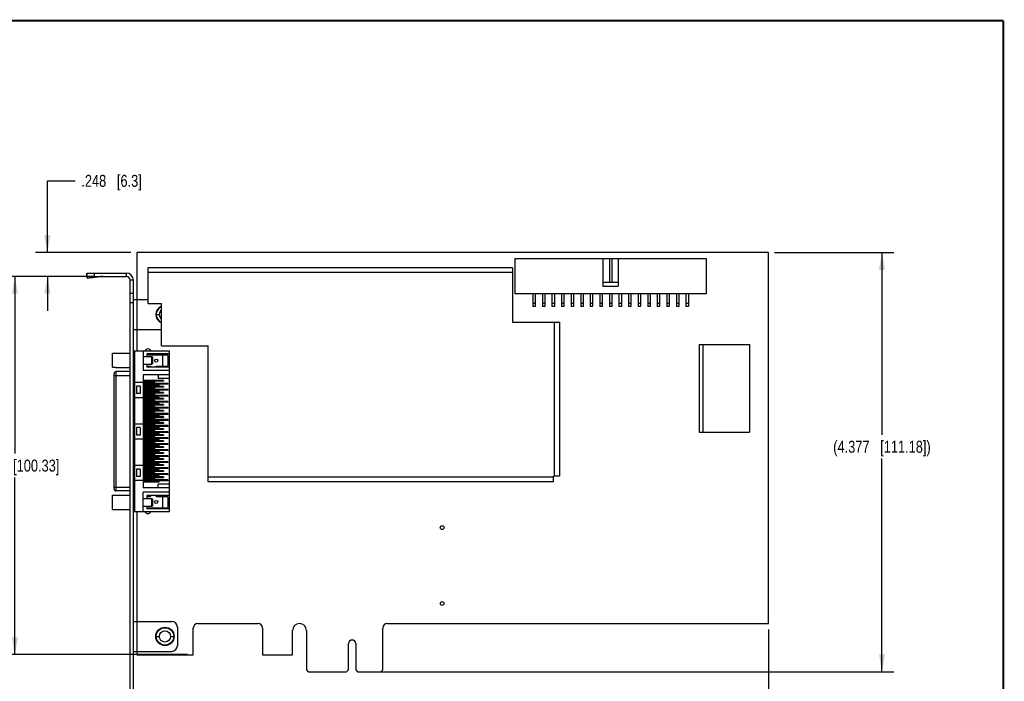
# Model space of a CAD drawing. Header units: inches. Extents: x 0.2 to 16.8, y 0.2 to 10.8.
# Tile 11 of 11: x 6.5 to 16.8, y 3.9 to 10.8. Entities that reach past the tile are written whole.
import ezdxf

# ---------------------------------------------------------------- set-up
doc = ezdxf.new("R2010")
doc.units = ezdxf.units.IN
doc.header["$LTSCALE"] = 0.935
doc.header["$MEASUREMENT"] = 0
doc.layers.get('0').update_dxf_attribs({"linetype": 'CONTINUOUS'})
doc.layers.add('DIMENSIONS', color=7, linetype='CONTINUOUS')
doc.styles.get("Standard").update_dxf_attribs({"font": 'txt', "width": 0.8})
doc.dimstyles.new('DIMSTYLE_1', dxfattribs={"dimtxt": 0.125, "dimasz": 0.18, "dimexe": 0.18, "dimexo": 0.0625, "dimgap": 0.09, "dimtad": 0, "dimtih": 1, "dimtoh": 1, "dimdec": 3, "dimzin": 4, "dimdsep": 46, "dimtxsty": 'STANDARD', "dimblk": '_FILLED', "dimblk1": '_FILLED', "dimblk2": '_FILLED', "dimcen": 0.09, "dimadec": 0, "dimazin": 0, "dimtp": 0.01, "dimtm": 0.01, "dimtfac": 1, "dimtdec": 3, "dimtofl": 0, "dimtmove": 0, "dimatfit": 3, "dimldrblk": '_FILLED', "dimfxl": 1, "dimtolj": 1, "dimtzin": 4, "dimarcsym": 0})

# ---------------------------------------------------------------- blocks, each defined once
blk = doc.blocks.new('_FILLED')
at = {"color": 0, "linetype": 'BYBLOCK'}
blk.add_solid([(0, 0), (-1, 0.174), (-1, -0.174)], dxfattribs=at)
blk = doc.blocks.new('*D0')
at = {"layer": 'DIMENSIONS', "color": 2, "linetype": 'CONTINUOUS'}
for p, q in [((14.36, 8.336), (15.607, 8.336)), ((15.482, 8.336), (15.482, 6.434)), ((15.482, 3.959), (15.482, 6.184)), ((10.067, 3.959), (15.607, 3.959))]:
    blk.add_line(p, q, dxfattribs=at)
at = {"layer": 'DIMENSIONS', "color": 2, "linetype": 'CONTINUOUS', "xscale": 0.18, "yscale": 0.18, "zscale": 0.18}
for p, rotation in [((15.482, 8.336), 90), ((15.482, 3.959), 270)]:
    blk.add_blockref('_FILLED', p, dxfattribs=dict(at, rotation=rotation))
at = {"layer": 'DIMENSIONS', "color": 2, "linetype": 'CONTINUOUS', "insert": (15.482, 6.371), "char_height": 0.125, "width": 1.625, "attachment_point": 2, "line_spacing_factor": 0.9}
blk.add_mtext('(4.377{\\Ftxt.shx;\\W1.000000;\\H0.125000; }[111.18])', dxfattribs=at)
blk = doc.blocks.new('*D1')
at = {"layer": 'DIMENSIONS', "color": 2, "linetype": 'CONTINUOUS'}
for p, q in [((14.297, 4.399), (14.297, 2.877)), ((7.627, 3.696), (7.627, 2.877)), ((7.627, 3.002), (10.374, 3.002)), ((14.297, 3.002), (12.124, 3.002))]:
    blk.add_line(p, q, dxfattribs=at)
at = {"layer": 'DIMENSIONS', "color": 2, "linetype": 'CONTINUOUS', "xscale": 0.18, "yscale": 0.18, "zscale": 0.18, "rotation": 180}
blk.add_blockref('_FILLED', (7.627, 3.002), dxfattribs=at)
at = {"layer": 'DIMENSIONS', "color": 2, "linetype": 'CONTINUOUS', "xscale": 0.18, "yscale": 0.18, "zscale": 0.18}
blk.add_blockref('_FILLED', (14.297, 3.002), dxfattribs=at)
at = {"layer": 'DIMENSIONS', "color": 2, "linetype": 'CONTINUOUS', "insert": (11.249, 3.065), "char_height": 0.125, "width": 1.625, "attachment_point": 2, "line_spacing_factor": 0.9}
blk.add_mtext('(6.670{\\Ftxt.shx;\\W1.000000;\\H0.125000; }[169.42])', dxfattribs=at)
blk = doc.blocks.new('*D2')
at = {"layer": 'DIMENSIONS', "color": 2, "linetype": 'CONTINUOUS'}
for p, q in [((6.764, 8.336), (6.764, 9.086)), ((6.764, 9.086), (7.055, 9.086)), ((7.635, 8.336), (6.639, 8.336)), ((7.195, 8.088), (6.639, 8.088)), ((6.764, 8.088), (6.764, 7.728))]:
    blk.add_line(p, q, dxfattribs=at)
at = {"layer": 'DIMENSIONS', "color": 2, "linetype": 'CONTINUOUS', "xscale": 0.18, "yscale": 0.18, "zscale": 0.18}
for p, rotation in [((6.764, 8.336), 270), ((6.764, 8.088), 90)]:
    blk.add_blockref('_FILLED', p, dxfattribs=dict(at, rotation=rotation))
at = {"layer": 'DIMENSIONS', "color": 2, "linetype": 'CONTINUOUS', "insert": (7.118, 9.148), "char_height": 0.125, "width": 1.025, "attachment_point": 1, "line_spacing_factor": 0.9}
blk.add_mtext('.248{\\Ftxt.shx;\\W1.000000;\\H0.125000; }[6.3]', dxfattribs=at)
blk = doc.blocks.new('*D3')
at = {"layer": 'DIMENSIONS', "color": 2, "linetype": 'CONTINUOUS'}
for p, q in [((7.257, 8.086), (6.299, 8.086)), ((6.424, 8.086), (6.424, 6.237)), ((6.424, 4.137), (6.424, 5.987)), ((8.226, 4.137), (6.299, 4.137))]:
    blk.add_line(p, q, dxfattribs=at)
at = {"layer": 'DIMENSIONS', "color": 2, "linetype": 'CONTINUOUS', "xscale": 0.18, "yscale": 0.18, "zscale": 0.18}
for p, rotation in [((6.424, 8.086), 90), ((6.424, 4.137), 270)]:
    blk.add_blockref('_FILLED', p, dxfattribs=dict(at, rotation=rotation))
at = {"layer": 'DIMENSIONS', "color": 2, "linetype": 'CONTINUOUS', "insert": (6.424, 6.174), "char_height": 0.125, "width": 1.425, "attachment_point": 2, "line_spacing_factor": 0.9}
blk.add_mtext('3.950{\\Ftxt.shx;\\W1.000000;\\H0.125000; }[100.33]', dxfattribs=at)

msp = doc.modelspace()

# ---------------------------------------------------------------- linework, layer by layer
at = {"color": 7, "linetype": 'CONTINUOUS'}
for p, q in [((7.6971, 8.3356), (7.6971, 7.3102)), ((14.2971, 8.3356), (7.6971, 8.3356)), ((14.2971, 4.4616), (14.2971, 8.3356)), ((11.6471, 8.2746), (11.6471, 7.9046)), ((11.6471, 8.2746), (13.6471, 8.2746)), ((12.5671, 8.2746), (12.5671, 7.9846)), ((12.6346, 8.2746), (12.6346, 8.0246)), ((12.6596, 8.2746), (12.6596, 8.0246)), ((12.7271, 8.2746), (12.7271, 7.9846)), ((13.6471, 8.2746), (13.6471, 7.9046)), ((7.8125, 8.1787), (7.8125, 7.8037)), ((11.6225, 8.1786), (7.8125, 8.1787)), ((11.6225, 8.1276), (7.8125, 8.1277)), ((11.6225, 8.1786), (11.6225, 7.6106)), ((7.1741, 8.1203), (7.1753, 8.102)), ((7.1741, 8.1203), (7.1771, 8.0977)), ((7.1771, 8.0885), (7.1753, 8.102)), ((7.1771, 8.0876), (7.1771, 8.1226)), ((7.1771, 8.1226), (7.5871, 8.1226)), ((7.1771, 8.0876), (7.5871, 8.0876)), ((7.1799, 8.0682), (7.1773, 8.0876)), ((7.1787, 8.0865), (7.1799, 8.0682)), ((7.1787, 8.0865), (7.3195, 8.0865)), ((7.1799, 8.0682), (7.3195, 8.0865)), ((7.2571, 8.0876), (7.2571, 8.1226)), ((7.5871, 8.1226), (7.5871, 8.0876)), ((7.6271, 3.5636), (7.6271, 8.0476)), ((7.6621, 8.0476), (7.6271, 8.0476)), ((7.6621, 3.5636), (7.6621, 8.0476)), ((12.7271, 8.0246), (12.5671, 8.0246)), ((12.5671, 7.9846), (12.7271, 7.9846)), ((7.6621, 7.9106), (7.6271, 7.9106)), ((7.6621, 7.8456), (7.8125, 7.8456)), ((13.6471, 7.9046), (11.6471, 7.9046)), ((11.8346, 7.9046), (11.8346, 7.7721)), ((11.8596, 7.9046), (11.8596, 7.7721)), ((11.9346, 7.9046), (11.9346, 7.7721)), ((11.9596, 7.9046), (11.9596, 7.7721)), ((12.0346, 7.9046), (12.0346, 7.7721)), ((12.0596, 7.9046), (12.0596, 7.7721)), ((12.1346, 7.9046), (12.1346, 7.7721)), ((12.1596, 7.9046), (12.1596, 7.7721)), ((12.2346, 7.9046), (12.2346, 7.7721)), ((12.2596, 7.9046), (12.2596, 7.7721)), ((12.3346, 7.9046), (12.3346, 7.7721)), ((12.3596, 7.9046), (12.3596, 7.7721)), ((12.4346, 7.9046), (12.4346, 7.7721)), ((12.4596, 7.9046), (12.4596, 7.7721)), ((12.5346, 7.9046), (12.5346, 7.7721)), ((12.5596, 7.9046), (12.5596, 7.7721)), ((12.6346, 7.9046), (12.6346, 7.7721)), ((12.6596, 7.9046), (12.6596, 7.7721)), ((12.7346, 7.9046), (12.7346, 7.7721)), ((12.7596, 7.9046), (12.7596, 7.7721)), ((12.8346, 7.9046), (12.8346, 7.7721)), ((12.8596, 7.9046), (12.8596, 7.7721)), ((12.9346, 7.9046), (12.9346, 7.7721)), ((12.9596, 7.9046), (12.9596, 7.7721)), ((13.0346, 7.9046), (13.0346, 7.7721)), ((13.0596, 7.9046), (13.0596, 7.7721)), ((13.1346, 7.9046), (13.1346, 7.7721)), ((13.1596, 7.9046), (13.1596, 7.7721)), ((13.2346, 7.9046), (13.2346, 7.7721)), ((13.2596, 7.9046), (13.2596, 7.7721)), ((13.3346, 7.9046), (13.3346, 7.7721)), ((13.3596, 7.9046), (13.3596, 7.7721)), ((13.4346, 7.9046), (13.4346, 7.7721)), ((13.4596, 7.9046), (13.4596, 7.7721)), ((7.6621, 7.8106), (7.6271, 7.8106)), ((7.8125, 7.8037), (7.9555, 7.8037)), ((7.9555, 7.3627), (7.9555, 7.8037)), ((11.8596, 7.8046), (11.8346, 7.8046)), ((11.8596, 7.7721), (11.8346, 7.7721)), ((11.9596, 7.8046), (11.9346, 7.8046)), ((11.9596, 7.7721), (11.9346, 7.7721)), ((12.0596, 7.8046), (12.0346, 7.8046)), ((12.0596, 7.7721), (12.0346, 7.7721)), ((12.1596, 7.8046), (12.1346, 7.8046)), ((12.1596, 7.7721), (12.1346, 7.7721)), ((12.2596, 7.8046), (12.2346, 7.8046)), ((12.2596, 7.7721), (12.2346, 7.7721)), ((12.3596, 7.8046), (12.3346, 7.8046)), ((12.3596, 7.7721), (12.3346, 7.7721)), ((12.4596, 7.8046), (12.4346, 7.8046)), ((12.4596, 7.7721), (12.4346, 7.7721)), ((12.5596, 7.8046), (12.5346, 7.8046)), ((12.5596, 7.7721), (12.5346, 7.7721)), ((12.6596, 7.8046), (12.6346, 7.8046)), ((12.6596, 7.7721), (12.6346, 7.7721)), ((12.7596, 7.8046), (12.7346, 7.8046)), ((12.7596, 7.7721), (12.7346, 7.7721)), ((12.8596, 7.8046), (12.8346, 7.8046)), ((12.8596, 7.7721), (12.8346, 7.7721)), ((12.9596, 7.8046), (12.9346, 7.8046)), ((12.9596, 7.7721), (12.9346, 7.7721)), ((13.0596, 7.8046), (13.0346, 7.8046)), ((13.0596, 7.7721), (13.0346, 7.7721)), ((13.1596, 7.8046), (13.1346, 7.8046)), ((13.1596, 7.7721), (13.1346, 7.7721)), ((13.2596, 7.8046), (13.2346, 7.8046)), ((13.2596, 7.7721), (13.2346, 7.7721)), ((13.3596, 7.8046), (13.3346, 7.8046)), ((13.3596, 7.7721), (13.3346, 7.7721)), ((13.4596, 7.8046), (13.4346, 7.8046)), ((13.4596, 7.7721), (13.4346, 7.7721)), ((7.8961, 7.6896), (7.9331, 7.6896)), ((7.6621, 7.5336), (7.9555, 7.5336)), ((11.6225, 7.6106), (12.1135, 7.6106)), ((12.0624, 6.0026), (12.0625, 7.6106)), ((12.1135, 7.6106), (12.1134, 6.0026)), ((7.6621, 7.3102), (8.0381, 7.3102)), ((7.671, 7.3102), (7.671, 7.1497)), ((7.672, 7.3102), (7.672, 5.6291)), ((7.7625, 7.3102), (7.7625, 7.1054)), ((7.9555, 7.3627), (8.4425, 7.3627)), ((8.0381, 5.6291), (8.0381, 7.3102)), ((8.4424, 5.9417), (8.4425, 7.3627)), ((13.5721, 7.3756), (14.0971, 7.3756)), ((13.5721, 7.3756), (13.5721, 6.4596)), ((13.6121, 7.3756), (13.6121, 6.4596)), ((14.0971, 7.3756), (14.0971, 6.4596)), ((7.4429, 7.138), (7.4429, 7.2854)), ((7.4429, 7.2854), (7.4764, 7.2854)), ((7.4764, 7.2865), (7.4764, 7.2854)), ((7.4764, 7.2865), (7.6271, 7.2865)), ((7.7625, 7.2511), (7.8555, 7.2511)), ((7.8019, 7.2787), (7.8019, 7.2511)), ((8.0381, 7.2787), (7.8019, 7.2787)), ((7.8019, 7.2688), (8.0165, 7.2688)), ((7.8555, 7.1724), (7.8555, 7.2511)), ((7.8555, 7.2511), (7.8634, 7.2432)), ((7.8634, 7.1803), (7.8634, 7.2432)), ((7.9673, 7.2688), (7.9673, 7.1507)), ((8.0263, 7.1606), (8.0263, 7.259)), ((7.4429, 7.138), (7.4764, 7.138)), ((7.4764, 7.138), (7.4764, 7.1369)), ((7.4764, 7.1369), (7.6271, 7.1369)), ((7.672, 7.1497), (7.6621, 7.1497)), ((7.672, 7.1297), (7.6621, 7.1297)), ((7.671, 7.1297), (7.671, 7.0157)), ((7.7625, 7.1724), (7.8555, 7.1724)), ((8.0381, 7.1054), (7.7625, 7.1054)), ((7.8019, 7.1724), (7.8019, 7.1409)), ((7.8019, 7.1507), (7.8392, 7.1507)), ((8.0381, 7.1409), (7.8019, 7.1409)), ((7.8392, 7.1507), (7.8392, 7.1409)), ((7.8555, 7.1724), (7.8634, 7.1803)), ((7.8998, 7.1409), (7.8998, 7.1507)), ((7.8998, 7.1507), (8.0165, 7.1507)), ((7.4614, 5.8663), (7.4614, 7.073)), ((7.4614, 7.0533), (7.6271, 7.0533)), ((7.481, 5.8466), (7.481, 7.0927)), ((7.6271, 7.0927), (7.481, 7.0927)), ((7.672, 7.0157), (7.6621, 7.0157)), ((7.672, 6.9956), (7.6621, 6.9956)), ((7.671, 6.9956), (7.671, 6.8817)), ((7.7625, 7.0602), (7.7625, 5.8791)), ((8.0381, 7.0602), (7.7625, 7.0602)), ((7.9751, 7.0011), (7.7625, 7.0011)), ((7.92, 7.0602), (7.92, 7.0208)), ((8.0381, 7.0208), (7.92, 7.0208)), ((7.9555, 7.0011), (7.9555, 6.9932)), ((7.9751, 7.0011), (7.9751, 6.9932)), ((7.672, 6.9814), (7.7625, 6.9814)), ((7.6936, 6.9421), (7.6936, 6.8633)), ((7.733, 6.9421), (7.6936, 6.9421)), ((7.733, 6.9421), (7.733, 6.8633)), ((7.9751, 6.9932), (7.7625, 6.9932)), ((7.8826, 6.9854), (7.7625, 6.9854)), ((7.8826, 6.9775), (7.7625, 6.9775)), ((8.0204, 6.9696), (7.7625, 6.9696)), ((8.0204, 6.9617), (7.7625, 6.9617)), ((7.9279, 6.9539), (7.7625, 6.9539)), ((7.9279, 6.946), (7.7625, 6.946)), ((7.9751, 6.9381), (7.7625, 6.9381)), ((7.9751, 6.9303), (7.7625, 6.9303)), ((7.8826, 6.9224), (7.7625, 6.9224)), ((7.8826, 6.9145), (7.7625, 6.9145)), ((8.0204, 6.9066), (7.7625, 6.9066)), ((8.0204, 6.8988), (7.7625, 6.8988)), ((7.7645, 6.9775), (7.7645, 6.9696)), ((7.7645, 6.9617), (7.7645, 6.9539)), ((7.7645, 6.946), (7.7645, 6.9381)), ((7.7645, 6.9303), (7.7645, 6.9224)), ((7.7645, 6.9145), (7.7645, 6.9066)), ((7.7645, 6.8988), (7.7645, 6.8909)), ((7.8629, 6.9854), (7.8629, 6.9775)), ((7.8629, 6.9224), (7.8629, 6.9145)), ((7.8826, 6.9854), (7.8826, 6.9775)), ((7.8826, 6.9224), (7.8826, 6.9145)), ((7.9082, 6.9539), (7.9082, 6.946)), ((7.9279, 6.9539), (7.9279, 6.946)), ((7.9555, 6.9381), (7.9555, 6.9303)), ((7.9751, 6.9381), (7.9751, 6.9303)), ((8.0007, 6.9696), (8.0007, 6.9617)), ((8.0007, 6.9066), (8.0007, 6.8988)), ((8.0204, 6.9696), (8.0204, 6.9617)), ((8.0204, 6.9066), (8.0204, 6.8988)), ((7.672, 6.8817), (7.6621, 6.8817)), ((7.672, 6.8616), (7.6621, 6.8616)), ((7.671, 6.8616), (7.671, 6.7477)), ((7.672, 6.824), (7.7625, 6.824)), ((7.733, 6.8633), (7.6936, 6.8633)), ((7.9279, 6.8909), (7.7625, 6.8909)), ((7.9279, 6.883), (7.7625, 6.883)), ((7.9751, 6.8751), (7.7625, 6.8751)), ((7.9751, 6.8673), (7.7625, 6.8673)), ((7.8826, 6.8594), (7.7625, 6.8594)), ((7.8826, 6.8515), (7.7625, 6.8515)), ((8.0204, 6.8436), (7.7625, 6.8436)), ((8.0204, 6.8358), (7.7625, 6.8358)), ((7.9279, 6.8279), (7.7625, 6.8279)), ((7.9279, 6.82), (7.7625, 6.82)), ((7.9751, 6.8121), (7.7625, 6.8121)), ((7.9751, 6.8043), (7.7625, 6.8043)), ((7.8826, 6.7964), (7.7625, 6.7964)), ((7.7645, 6.883), (7.7645, 6.8751)), ((7.7645, 6.8673), (7.7645, 6.8594)), ((7.7645, 6.8515), (7.7645, 6.8436)), ((7.7645, 6.8358), (7.7645, 6.8279)), ((7.8629, 6.8594), (7.8629, 6.8515)), ((7.8629, 6.7964), (7.8629, 6.7885)), ((7.8826, 6.8594), (7.8826, 6.8515)), ((7.8826, 6.7964), (7.8826, 6.7885)), ((7.9082, 6.8909), (7.9082, 6.883)), ((7.9082, 6.8279), (7.9082, 6.82)), ((7.9279, 6.8909), (7.9279, 6.883)), ((7.9279, 6.8279), (7.9279, 6.82)), ((7.9555, 6.8751), (7.9555, 6.8673)), ((7.9555, 6.8121), (7.9555, 6.8043)), ((7.9751, 6.8751), (7.9751, 6.8673)), ((7.9751, 6.8121), (7.9751, 6.8043)), ((8.0007, 6.8436), (8.0007, 6.8358)), ((8.0204, 6.8436), (8.0204, 6.8358)), ((7.672, 6.7477), (7.6621, 6.7477)), ((7.672, 6.7276), (7.6621, 6.7276)), ((7.671, 6.7276), (7.671, 6.6137)), ((7.8826, 6.7885), (7.7625, 6.7885)), ((8.0204, 6.7806), (7.7625, 6.7806)), ((8.0204, 6.7728), (7.7625, 6.7728)), ((7.9279, 6.7649), (7.7625, 6.7649)), ((7.9279, 6.757), (7.7625, 6.757)), ((7.9751, 6.7491), (7.7625, 6.7491)), ((7.9751, 6.7413), (7.7625, 6.7413)), ((7.8826, 6.7334), (7.7625, 6.7334)), ((7.8826, 6.7255), (7.7625, 6.7255)), ((8.0204, 6.7177), (7.7625, 6.7177)), ((8.0204, 6.7098), (7.7625, 6.7098)), ((7.9279, 6.7019), (7.7625, 6.7019)), ((7.9279, 6.694), (7.7625, 6.694)), ((7.9751, 6.6862), (7.7625, 6.6862)), ((7.8629, 6.7334), (7.8629, 6.7255)), ((7.8826, 6.7334), (7.8826, 6.7255)), ((7.9082, 6.7649), (7.9082, 6.757)), ((7.9082, 6.7019), (7.9082, 6.694)), ((7.9279, 6.7649), (7.9279, 6.757)), ((7.9279, 6.7019), (7.9279, 6.694)), ((7.9555, 6.7491), (7.9555, 6.7413)), ((7.9555, 6.6862), (7.9555, 6.6783)), ((7.9751, 6.7491), (7.9751, 6.7413)), ((7.9751, 6.6862), (7.9751, 6.6783)), ((8.0007, 6.7806), (8.0007, 6.7728)), ((8.0007, 6.7177), (8.0007, 6.7098)), ((8.0204, 6.7806), (8.0204, 6.7728)), ((8.0204, 6.7177), (8.0204, 6.7098)), ((7.672, 6.6137), (7.6621, 6.6137)), ((7.672, 6.5936), (7.6621, 6.5936)), ((7.671, 6.5936), (7.671, 6.4797)), ((7.9751, 6.6783), (7.7625, 6.6783)), ((7.8826, 6.6704), (7.7625, 6.6704)), ((7.8826, 6.6625), (7.7625, 6.6625)), ((8.0204, 6.6547), (7.7625, 6.6547)), ((8.0204, 6.6468), (7.7625, 6.6468)), ((7.9279, 6.6389), (7.7625, 6.6389)), ((7.9279, 6.631), (7.7625, 6.631)), ((7.9751, 6.6232), (7.7625, 6.6232)), ((7.9751, 6.6153), (7.7625, 6.6153)), ((7.8826, 6.6074), (7.7625, 6.6074)), ((7.8826, 6.5995), (7.7625, 6.5995)), ((8.0204, 6.5917), (7.7625, 6.5917)), ((8.0204, 6.5838), (7.7625, 6.5838)), ((7.8629, 6.6704), (7.8629, 6.6625)), ((7.8629, 6.6074), (7.8629, 6.5995)), ((7.8826, 6.6704), (7.8826, 6.6625)), ((7.8826, 6.6074), (7.8826, 6.5995)), ((7.9082, 6.6389), (7.9082, 6.631)), ((7.9279, 6.6389), (7.9279, 6.631)), ((7.9555, 6.6232), (7.9555, 6.6153)), ((7.9751, 6.6232), (7.9751, 6.6153)), ((8.0007, 6.6547), (8.0007, 6.6468)), ((8.0007, 6.5917), (8.0007, 6.5838)), ((8.0204, 6.6547), (8.0204, 6.6468)), ((8.0204, 6.5917), (8.0204, 6.5838)), ((7.672, 6.5484), (7.7645, 6.5484)), ((7.6936, 6.509), (7.6936, 6.4303)), ((7.733, 6.509), (7.6936, 6.509)), ((7.733, 6.509), (7.733, 6.4303)), ((7.9279, 6.5759), (7.7625, 6.5759)), ((7.9279, 6.568), (7.7625, 6.568)), ((7.9751, 6.5602), (7.7625, 6.5602)), ((7.9751, 6.5523), (7.7625, 6.5523)), ((7.8826, 6.5444), (7.7625, 6.5444)), ((7.8826, 6.5365), (7.7625, 6.5365)), ((8.0204, 6.5287), (7.7625, 6.5287)), ((8.0204, 6.5208), (7.7625, 6.5208)), ((7.9279, 6.5129), (7.7625, 6.5129)), ((7.9279, 6.5051), (7.7625, 6.5051)), ((7.9751, 6.4972), (7.7625, 6.4972)), ((7.9751, 6.4893), (7.7625, 6.4893)), ((7.8826, 6.4814), (7.7625, 6.4814)), ((7.7645, 6.5484), (7.7645, 6.5444)), ((7.7645, 6.5365), (7.7645, 6.5287)), ((7.7645, 6.5208), (7.7645, 6.5129)), ((7.7645, 6.5051), (7.7645, 6.4972)), ((7.7645, 6.4893), (7.7645, 6.4814)), ((7.8629, 6.5444), (7.8629, 6.5365)), ((7.8629, 6.4814), (7.8629, 6.4736)), ((7.8826, 6.5444), (7.8826, 6.5365)), ((7.8826, 6.4814), (7.8826, 6.4736)), ((7.9082, 6.5759), (7.9082, 6.568)), ((7.9082, 6.5129), (7.9082, 6.5051)), ((7.9279, 6.5759), (7.9279, 6.568)), ((7.9279, 6.5129), (7.9279, 6.5051)), ((7.9555, 6.5602), (7.9555, 6.5523)), ((7.9555, 6.4972), (7.9555, 6.4893)), ((7.9751, 6.5602), (7.9751, 6.5523)), ((7.9751, 6.4972), (7.9751, 6.4893)), ((8.0007, 6.5287), (8.0007, 6.5208)), ((8.0204, 6.5287), (8.0204, 6.5208)), ((7.672, 6.4797), (7.6621, 6.4797)), ((7.672, 6.4596), (7.6621, 6.4596)), ((7.671, 6.4596), (7.671, 6.3456)), ((7.672, 6.3909), (7.7645, 6.3909)), ((7.733, 6.4303), (7.6936, 6.4303)), ((7.8826, 6.4736), (7.7625, 6.4736)), ((8.0204, 6.4657), (7.7625, 6.4657)), ((8.0204, 6.4578), (7.7625, 6.4578)), ((7.9279, 6.4499), (7.7625, 6.4499)), ((7.9279, 6.4421), (7.7625, 6.4421)), ((7.9751, 6.4342), (7.7625, 6.4342)), ((7.9751, 6.4263), (7.7625, 6.4263)), ((7.8826, 6.4184), (7.7625, 6.4184)), ((7.8826, 6.4106), (7.7625, 6.4106)), ((8.0204, 6.4027), (7.7625, 6.4027)), ((8.0204, 6.3948), (7.7625, 6.3948)), ((7.9279, 6.3869), (7.7625, 6.3869)), ((7.9279, 6.3791), (7.7625, 6.3791)), ((7.7645, 6.4736), (7.7645, 6.4657)), ((7.7645, 6.4578), (7.7645, 6.4499)), ((7.7645, 6.4421), (7.7645, 6.4342)), ((7.7645, 6.4263), (7.7645, 6.4184)), ((7.7645, 6.4106), (7.7645, 6.4027)), ((7.7645, 6.3948), (7.7645, 6.3909)), ((7.8629, 6.4184), (7.8629, 6.4106)), ((7.8826, 6.4184), (7.8826, 6.4106)), ((7.9082, 6.4499), (7.9082, 6.4421)), ((7.9082, 6.3869), (7.9082, 6.3791)), ((7.9279, 6.4499), (7.9279, 6.4421)), ((7.9279, 6.3869), (7.9279, 6.3791)), ((7.9555, 6.4342), (7.9555, 6.4263)), ((7.9751, 6.4342), (7.9751, 6.4263)), ((8.0007, 6.4657), (8.0007, 6.4578)), ((8.0007, 6.4027), (8.0007, 6.3948)), ((8.0204, 6.4657), (8.0204, 6.4578)), ((8.0204, 6.4027), (8.0204, 6.3948)), ((13.5721, 6.4596), (14.0971, 6.4596)), ((7.672, 6.3456), (7.6621, 6.3456)), ((7.672, 6.3256), (7.6621, 6.3256)), ((7.671, 6.3256), (7.671, 6.2116)), ((7.9751, 6.3712), (7.7625, 6.3712)), ((7.9751, 6.3633), (7.7625, 6.3633)), ((7.8826, 6.3554), (7.7625, 6.3554)), ((7.8826, 6.3476), (7.7625, 6.3476)), ((8.0204, 6.3397), (7.7625, 6.3397)), ((8.0204, 6.3318), (7.7625, 6.3318)), ((7.9279, 6.324), (7.7625, 6.324)), ((7.9279, 6.3161), (7.7625, 6.3161)), ((7.9751, 6.3082), (7.7625, 6.3082)), ((7.9751, 6.3003), (7.7625, 6.3003)), ((7.8826, 6.2925), (7.7625, 6.2925)), ((7.8826, 6.2846), (7.7625, 6.2846)), ((8.0204, 6.2767), (7.7625, 6.2767)), ((7.8629, 6.3554), (7.8629, 6.3476)), ((7.8629, 6.2925), (7.8629, 6.2846)), ((7.8826, 6.3554), (7.8826, 6.3476)), ((7.8826, 6.2925), (7.8826, 6.2846)), ((7.9082, 6.324), (7.9082, 6.3161)), ((7.9279, 6.324), (7.9279, 6.3161)), ((7.9555, 6.3712), (7.9555, 6.3633)), ((7.9555, 6.3082), (7.9555, 6.3003)), ((7.9751, 6.3712), (7.9751, 6.3633)), ((7.9751, 6.3082), (7.9751, 6.3003)), ((8.0007, 6.3397), (8.0007, 6.3318)), ((8.0007, 6.2767), (8.0007, 6.2688)), ((8.0204, 6.3397), (8.0204, 6.3318)), ((8.0204, 6.2767), (8.0204, 6.2688)), ((7.672, 6.2116), (7.6621, 6.2116)), ((7.672, 6.1915), (7.6621, 6.1915)), ((7.671, 6.1915), (7.671, 6.0776)), ((8.0204, 6.2688), (7.7625, 6.2688)), ((7.9279, 6.261), (7.7625, 6.261)), ((7.9279, 6.2531), (7.7625, 6.2531)), ((7.9751, 6.2452), (7.7625, 6.2452)), ((7.9751, 6.2373), (7.7625, 6.2373)), ((7.8826, 6.2295), (7.7625, 6.2295)), ((7.8826, 6.2216), (7.7625, 6.2216)), ((8.0204, 6.2137), (7.7625, 6.2137)), ((8.0204, 6.2058), (7.7625, 6.2058)), ((7.9279, 6.198), (7.7625, 6.198)), ((7.9279, 6.1901), (7.7625, 6.1901)), ((7.9751, 6.1822), (7.7625, 6.1822)), ((7.9751, 6.1743), (7.7625, 6.1743)), ((7.8629, 6.2295), (7.8629, 6.2216)), ((7.8826, 6.2295), (7.8826, 6.2216)), ((7.9082, 6.261), (7.9082, 6.2531)), ((7.9082, 6.198), (7.9082, 6.1901)), ((7.9279, 6.261), (7.9279, 6.2531)), ((7.9279, 6.198), (7.9279, 6.1901)), ((7.9555, 6.2452), (7.9555, 6.2373)), ((7.9555, 6.1822), (7.9555, 6.1743)), ((7.9751, 6.2452), (7.9751, 6.2373)), ((7.9751, 6.1822), (7.9751, 6.1743)), ((8.0007, 6.2137), (8.0007, 6.2058)), ((8.0204, 6.2137), (8.0204, 6.2058)), ((7.672, 6.0776), (7.6621, 6.0776)), ((7.672, 6.1153), (7.7625, 6.1153)), ((7.6936, 6.0759), (7.6936, 5.9972)), ((7.733, 6.0759), (7.6936, 6.0759)), ((7.733, 6.0759), (7.733, 5.9972)), ((7.8826, 6.1665), (7.7625, 6.1665)), ((7.8826, 6.1586), (7.7625, 6.1586)), ((8.0204, 6.1507), (7.7625, 6.1507)), ((8.0204, 6.1428), (7.7625, 6.1428)), ((7.9279, 6.135), (7.7625, 6.135)), ((7.9279, 6.1271), (7.7625, 6.1271)), ((7.9751, 6.1192), (7.7625, 6.1192)), ((7.9751, 6.1114), (7.7625, 6.1114)), ((7.8826, 6.1035), (7.7625, 6.1035)), ((7.8826, 6.0956), (7.7625, 6.0956)), ((8.0204, 6.0877), (7.7625, 6.0877)), ((8.0204, 6.0799), (7.7625, 6.0799)), ((7.9279, 6.072), (7.7625, 6.072)), ((7.7645, 6.1114), (7.7645, 6.1035)), ((7.7645, 6.0956), (7.7645, 6.0877)), ((7.7645, 6.0799), (7.7645, 6.072)), ((7.8629, 6.1665), (7.8629, 6.1586)), ((7.8629, 6.1035), (7.8629, 6.0956)), ((7.8826, 6.1665), (7.8826, 6.1586)), ((7.8826, 6.1035), (7.8826, 6.0956)), ((7.9082, 6.135), (7.9082, 6.1271)), ((7.9082, 6.072), (7.9082, 6.0641)), ((7.9279, 6.135), (7.9279, 6.1271)), ((7.9279, 6.072), (7.9279, 6.0641)), ((7.9555, 6.1192), (7.9555, 6.1114)), ((7.9751, 6.1192), (7.9751, 6.1114)), ((8.0007, 6.1507), (8.0007, 6.1428)), ((8.0007, 6.0877), (8.0007, 6.0799)), ((8.0204, 6.1507), (8.0204, 6.1428)), ((8.0204, 6.0877), (8.0204, 6.0799)), ((7.672, 6.0575), (7.6621, 6.0575)), ((7.671, 6.0575), (7.671, 5.9436)), ((7.733, 5.9972), (7.6936, 5.9972)), ((7.9279, 6.0641), (7.7625, 6.0641)), ((7.9751, 6.0562), (7.7625, 6.0562)), ((7.9751, 6.0484), (7.7625, 6.0484)), ((7.8826, 6.0405), (7.7625, 6.0405)), ((7.8826, 6.0326), (7.7625, 6.0326)), ((8.0204, 6.0247), (7.7625, 6.0247)), ((8.0204, 6.0169), (7.7625, 6.0169)), ((7.9279, 6.009), (7.7625, 6.009)), ((7.9279, 6.0011), (7.7625, 6.0011)), ((7.9751, 5.9932), (7.7625, 5.9932)), ((7.9751, 5.9854), (7.7625, 5.9854)), ((7.8826, 5.9775), (7.7625, 5.9775)), ((7.8826, 5.9696), (7.7625, 5.9696)), ((7.7645, 6.0641), (7.7645, 6.0562)), ((7.7645, 6.0484), (7.7645, 6.0405)), ((7.7645, 6.0326), (7.7645, 6.0247)), ((7.7645, 6.0169), (7.7645, 6.009)), ((7.7645, 6.0011), (7.7645, 5.9932)), ((7.7645, 5.9854), (7.7645, 5.9775)), ((7.7645, 5.9696), (7.7645, 5.9617)), ((7.8629, 6.0405), (7.8629, 6.0326)), ((7.8629, 5.9775), (7.8629, 5.9696)), ((7.8826, 6.0405), (7.8826, 6.0326)), ((7.8826, 5.9775), (7.8826, 5.9696)), ((7.9082, 6.009), (7.9082, 6.0011)), ((7.9279, 6.009), (7.9279, 6.0011)), ((7.9555, 6.0562), (7.9555, 6.0484)), ((7.9555, 5.9932), (7.9555, 5.9854)), ((7.9751, 6.0562), (7.9751, 6.0484)), ((7.9751, 5.9932), (7.9751, 5.9854)), ((8.0007, 6.0247), (8.0007, 6.0169)), ((8.0204, 6.0247), (8.0204, 6.0169)), ((8.4424, 5.9927), (12.0524, 5.9926)), ((12.1134, 6.0026), (12.0524, 6.0026)), ((12.0524, 5.9416), (12.0524, 6.0026)), ((7.4614, 5.886), (7.6271, 5.886)), ((7.672, 5.9436), (7.6621, 5.9436)), ((7.672, 5.9235), (7.6621, 5.9235)), ((7.671, 5.9235), (7.671, 5.8096)), ((7.672, 5.9578), (7.7625, 5.9578)), ((8.0204, 5.9617), (7.7625, 5.9617)), ((8.0204, 5.9539), (7.7625, 5.9539)), ((7.9279, 5.946), (7.7625, 5.946)), ((7.9279, 5.9381), (7.7625, 5.9381)), ((8.0381, 5.8791), (7.7625, 5.8791)), ((7.9082, 5.946), (7.9082, 5.9381)), ((7.92, 5.8791), (7.92, 5.9184)), ((8.0381, 5.9184), (7.92, 5.9184)), ((7.9279, 5.946), (7.9279, 5.9381)), ((8.0007, 5.9617), (8.0007, 5.9539)), ((8.0204, 5.9617), (8.0204, 5.9539)), ((12.0524, 5.9416), (8.4424, 5.9417)), ((7.4429, 5.654), (7.4429, 5.8014)), ((7.4429, 5.8014), (7.4764, 5.8014)), ((7.4764, 5.8025), (7.4764, 5.8014)), ((7.4764, 5.8025), (7.6271, 5.8025)), ((7.6271, 5.8466), (7.481, 5.8466)), ((7.672, 5.8096), (7.6621, 5.8096)), ((7.672, 5.7895), (7.6621, 5.7895)), ((7.671, 5.7895), (7.671, 5.6291)), ((7.7625, 5.6291), (7.7625, 5.8338)), ((8.0381, 5.8338), (7.7625, 5.8338)), ((7.7625, 5.7671), (7.8555, 5.7671)), ((7.8019, 5.7984), (7.8019, 5.7671)), ((8.0381, 5.7984), (7.8019, 5.7984)), ((7.8019, 5.7885), (7.8392, 5.7885)), ((7.8392, 5.7984), (7.8392, 5.7885)), ((7.8555, 5.6884), (7.8555, 5.7671)), ((7.8555, 5.7671), (7.8634, 5.7592)), ((7.8998, 5.7885), (7.8998, 5.7984)), ((7.8998, 5.7885), (8.0165, 5.7885)), ((7.9673, 5.7885), (7.9673, 5.6704)), ((8.0263, 5.6803), (8.0263, 5.7787)), ((7.7625, 5.6884), (7.8555, 5.6884)), ((7.8019, 5.6884), (7.8019, 5.6606)), ((7.8019, 5.6704), (8.0165, 5.6704)), ((8.0381, 5.6606), (7.8019, 5.6606)), ((7.8555, 5.6884), (7.8634, 5.6963)), ((7.8634, 5.6963), (7.8634, 5.7592)), ((7.4429, 5.654), (7.4764, 5.654)), ((7.4764, 5.654), (7.4764, 5.6529)), ((7.4764, 5.6529), (7.6271, 5.6529)), ((8.0381, 5.6291), (7.6621, 5.6291)), ((7.6971, 5.6291), (7.6971, 4.1366)), ((7.6621, 4.4836), (8.0621, 4.4836)), ((8.1221, 4.4236), (8.1221, 4.2316)), ((8.3351, 4.4616), (8.9631, 4.4616)), ((10.3151, 4.4616), (14.2971, 4.4616)), ((7.8961, 4.3276), (7.9331, 4.3276)), ((8.0512, 4.3276), (8.0881, 4.3276)), ((8.2881, 4.1366), (8.2881, 4.4146)), ((9.0101, 4.4146), (9.0101, 4.1366)), ((9.3251, 4.1366), (9.3251, 4.3896)), ((9.4691, 4.3896), (9.4691, 3.9786)), ((10.2681, 3.9786), (10.2681, 4.4146)), ((9.9096, 3.9786), (9.9096, 4.2521)), ((9.9846, 4.2521), (9.9846, 3.9786)), ((7.6621, 4.1716), (8.0621, 4.1716)), ((7.6971, 4.1366), (8.2881, 4.1366)), ((9.0101, 4.1366), (9.3251, 4.1366)), ((9.4691, 3.9786), (9.4891, 3.9586)), ((9.4891, 3.9586), (9.8896, 3.9586)), ((9.8896, 3.9586), (9.9096, 3.9786)), ((9.9846, 3.9786), (10.0046, 3.9586)), ((10.0046, 3.9586), (10.2481, 3.9586)), ((10.2481, 3.9586), (10.2681, 3.9786))]:
    msp.add_line(p, q, dxfattribs=at)
at = {"color": 7, "linetype": 'CONTINUOUS', "const_width": 0.02}
for points in [[(16.75, 10.7586), (0.25, 10.7586)], [(16.75, 0.2586), (16.75, 10.7586)]]:
    msp.add_lwpolyline(points, dxfattribs=at)
at = {"color": 7, "linetype": 'CONTINUOUS'}
for centre, radius in [((7.9003, 7.2078), 0.0157), ((7.9003, 5.7314), 0.0157), ((10.8871, 5.4639), 0.02), ((10.8871, 4.6714), 0.02), ((7.9921, 4.3276), 0.096), ((7.9921, 4.3276), 0.091), ((7.9921, 4.3276), 0.0591)]:
    msp.add_circle(centre, radius, dxfattribs=at)
for centre, radius, start, end in [((7.3422, 7.8714), 0.2163, 90.00967, 96.02046), ((7.5871, 8.0476), 0.075, 0, 90), ((7.5871, 8.0476), 0.04, 0, 90), ((7.9921, 7.6896), 0.096, 112.46189, 247.53478), ((7.9921, 7.6896), 0.091, 113.76994, 246.22672), ((7.9921, 7.6896), 0.0591, 128.40056, 231.59611), ((7.8132, 7.2953), 0.035, 25.22904, 154.77096), ((8.0165, 7.259), 0.00984, 0, 90), ((8.0165, 7.1606), 0.00984, 270, 360), ((7.481, 7.073), 0.0197, 90, 180), ((7.481, 5.8663), 0.0197, 180, 270), ((8.0165, 5.7787), 0.00984, 0, 90), ((8.0165, 5.6803), 0.00984, 270, 360), ((7.8132, 5.6457), 0.035, 208.29727, 331.70273), ((8.0621, 4.4236), 0.06, 0, 90), ((8.3351, 4.4146), 0.047, 90, 180), ((8.9631, 4.4146), 0.047, 0, 90), ((9.3971, 4.3896), 0.072, 0, 180), ((10.3151, 4.4146), 0.047, 90, 180), ((8.0621, 4.2316), 0.06, 270, 360), ((9.9471, 4.2521), 0.0375, 0, 180)]:
    msp.add_arc(centre, radius, start, end, dxfattribs=at)
for points, knots in [([(7.1771, 8.1226), (7.1771, 8.1226), (7.1769, 8.1226), (7.1768, 8.1226), (7.1766, 8.1226), (7.1763, 8.1225), (7.176, 8.1223), (7.1756, 8.122), (7.1752, 8.1217), (7.1748, 8.1213), (7.1745, 8.1208), (7.1742, 8.1205), (7.1741, 8.1203)], [0, 0, 0, 0, 0.0486462, 0.0977013, 0.147561, 0.198603, 0.3055244, 0.4209945, 0.5469187, 0.6847352, 0.8355064, 1, 1, 1, 1]), ([(7.1771, 8.0876), (7.1772, 8.0876), (7.1772, 8.0876), (7.1773, 8.0876), (7.1774, 8.0876), (7.1775, 8.0876), (7.1777, 8.0875), (7.1779, 8.0873), (7.1781, 8.0872), (7.1783, 8.087), (7.1785, 8.0867), (7.1786, 8.0865), (7.1787, 8.0865)], [0, 0, 0, 0, 0.0457376, 0.0919947, 0.1392691, 0.1880277, 0.291572, 0.4055643, 0.5321086, 0.6727104, 0.8284309, 1, 1, 1, 1])]:
    msp.add_open_spline(points, degree=3, knots=knots, dxfattribs=at)

# ---------------------------------------------------------------- dimensions: what is measured, and where the dimension line sits
at = {"layer": 'DIMENSIONS', "color": 2, "linetype": 'CONTINUOUS'}
for base, p1, p2, picture, middle in [((6.7645, 8.0876), (7.6346, 8.3356), (7.1946, 8.0876), '*D2', (7.63, 9.0856)), ((6.4241, 4.1366), (7.257, 8.0865), (8.2256, 4.1366), '*D3', (6.2741, 6.1116))]:
    dim = msp.add_linear_dim(base=base, p1=p1, p2=p2, angle=270, dimstyle='DIMSTYLE_1', dxfattribs=at)
    dim.commit()
    dim.dimension.update_dxf_attribs({"geometry": picture, "text_midpoint": middle, "dimtype": 160})
for base, p1, p2, angle, picture, middle in [((15.4823, 3.9586), (14.3596, 8.3356), (10.0671, 3.9586), 270, '*D0', (15.3823, 6.3086)), ((7.6271, 3.0023), (14.2971, 4.3991), (7.6271, 3.6962), 180, '*D1', (11.149, 3.0023))]:
    dim = msp.add_linear_dim(base=base, p1=p1, p2=p2, angle=angle, text='(<>)', dimstyle='DIMSTYLE_1', dxfattribs=at)
    dim.commit()
    dim.dimension.update_dxf_attribs({"geometry": picture, "text_midpoint": middle, "dimtype": 160})

doc.saveas('drawing.dxf')
